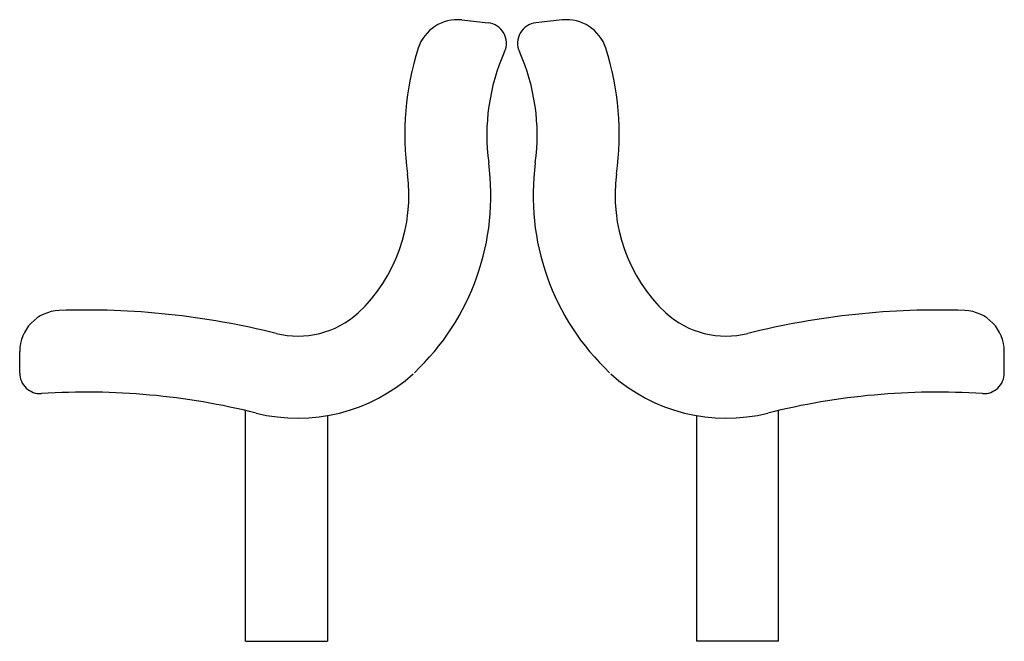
# Model space of a CAD drawing. Extents: x 973 to 1021, y 91 to 121.3.
import ezdxf

# ---------------------------------------------------------------- set-up
doc = ezdxf.new("R2010")
doc.units = 0
doc.header["$MEASUREMENT"] = 0
doc.layers.get('0').update_dxf_attribs({"linetype": 'CONTINUOUS'})

msp = doc.modelspace()

# ---------------------------------------------------------------- linework, layer by layer
for p, q in [((994.554694, 121.271701), (995.836736, 121.129252)), ((999.445306, 121.271701), (998.163264, 121.129252)), ((973, 104.066617), (973, 105.117102)), ((1021, 104.066617), (1021, 105.117102)), ((984, 91), (984, 102.247409)), ((1010, 91), (1010, 102.247409)), ((988, 101.993403), (988, 91)), ((1006, 101.993403), (1006, 91)), ((984, 91), (988, 91)), ((1010, 91), (1006, 91))]:
    msp.add_line(p, q)
for centre, radius, start, end in [((994.333831, 119.283933), 2, 83.659808, 162.381623), ((995.726304, 120.135368), 1, 335.933862, 83.659808), ((998.273696, 120.135368), 1, 96.340192, 204.066138), ((999.666169, 119.283933), 2, 17.618377, 96.340192), ((1005.751387, 115.65804), 13.97947, 162.381623, 187.749757), ((1005.751387, 115.65804), 9.97947, 155.933862, 187.749757), ((988.248613, 115.65804), 9.97947, 352.250243, 24.066138), ((988.248613, 115.65804), 13.97947, 352.250243, 17.618377), ((984.126959, 112.715178), 11.844286, 313.232647, 7.749757), ((1009.873041, 112.715178), 11.844286, 172.250243, 226.767353), ((984.126959, 112.715178), 7.844286, 313.232647, 7.749757), ((1009.873041, 112.715178), 7.844286, 172.250243, 226.767353), ((975, 105.117102), 2, 91.982195, 180), ((976.25, 69), 38.138727, 75.963757, 91.982195), ((1017.75, 69), 38.138727, 88.017805, 104.036243), ((1019, 105.117102), 2, 0, 88.017805), ((986.5625, 110.25), 4.3808, 255.963757, 312.10873), ((1007.4375, 110.25), 4.3808, 227.89127, 284.036243), ((974, 104.066617), 1, 180, 273.67127), ((986.5625, 110.25), 8.3808, 255.963757, 312.10873), ((1007.4375, 110.25), 8.3808, 227.89127, 284.036243), ((1020, 104.066617), 1, 266.32873, 0), ((976.25, 69), 34.138727, 75.963757, 93.67127), ((1017.75, 69), 34.138727, 86.32873, 104.036243)]:
    msp.add_arc(centre, radius, start, end)

doc.saveas('drawing.dxf')
